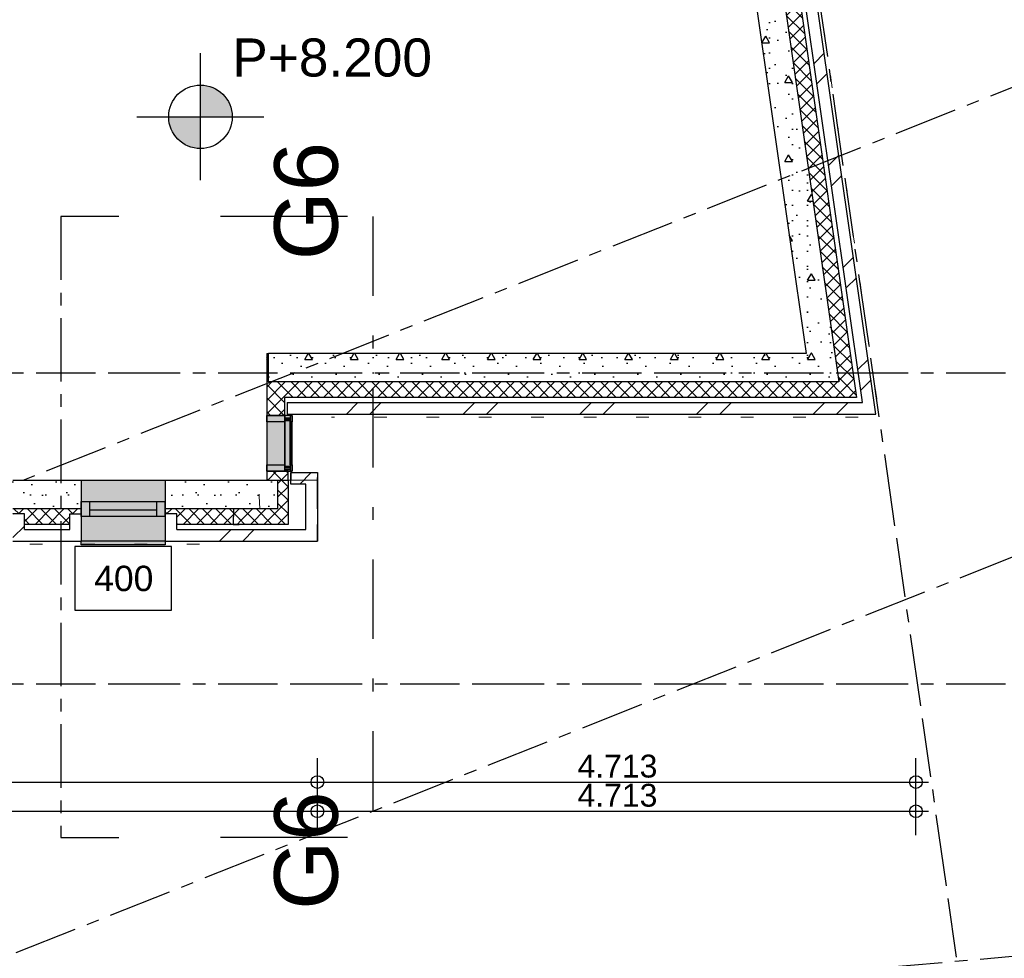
# Model space of a CAD drawing. Extents: x 1006 to 5197, y -24 to 263.
# Tile 101 of 124: x 1088.03 to 1095.78, y -1.91 to 5.48. Entities that reach past the tile are written whole.
import ezdxf

# ---------------------------------------------------------------- set-up
doc = ezdxf.new("R2010")
doc.units = 0
doc.header["$MEASUREMENT"] = 0
for name, pattern in [('B0302', [1.251, 0.626, -0.3125, 0, -0.3125]), ('B0304', [0.6, 0.5, -0.05, 0, -0.05]), ('B0602', [0.3125, 0, -0.3125]), ('B0701', [0.23412, 0.156, -0.07812]), ('B0805', [1.366667, 0.566667, -0.1, 0.033333, -0.1, 0.466667, -0.1]), ('Wipeout_Contour', [1000, 0, -1000])]:
    doc.linetypes.add(name, pattern=pattern)
for name, color, linetype in [('21 Buitenwanden', 7, 'Continuous'), ('23 Vloeren', 7, 'Continuous'), ('A Lijn doorsnede', 7, 'Continuous'), ('A Patches', 7, 'Continuous'), ('A Stramien', 7, 'Continuous'), ('T Tekst algemeen', 7, 'Continuous'), ('T Tekst_dim 1_ 100', 7, 'Continuous'), ('Window Markers', 7, 'Continuous')]:
    doc.layers.add(name, color=color, linetype=linetype)
doc.styles.add('GENERATED_STYLE_3', font='Arial')
doc.styles.get("Standard").update_dxf_attribs({"font": 'txt', "bigfont": 'BIGFONT.SHX'})
doc.dimstyles.new('GENERATED_STYLE__5', dxfattribs={"dimtxt": 0.18, "dimasz": 0.19, "dimexe": 0.18, "dimexo": 0.04, "dimgap": 0.09, "dimtad": 1, "dimtih": 1, "dimtoh": 1, "dimdec": 0, "dimzin": 0, "dimdsep": 46, "dimtxsty": 'Standard', "dimblk": 'ARROWHEAD_9', "dimblk1": 'ARROWHEAD_9', "dimblk2": 'ARROWHEAD_9', "dimcen": 0.09, "dimclrd": 7, "dimclre": 7, "dimclrt": 7, "dimadec": 1, "dimazin": 0, "dimtfac": 1, "dimtdec": 4, "dimtmove": 0, "dimatfit": 3, "dimfxl": 0, "dimtolj": 1, "dimtzin": 0, "dimarcsym": 0})
doc.dimstyles.new('GENERATED_STYLE__6', dxfattribs={"dimtxt": 0.18, "dimasz": 0.19, "dimexe": 0.18, "dimexo": 0, "dimgap": 0.09, "dimtad": 1, "dimtih": 1, "dimtoh": 1, "dimdec": 0, "dimlfac": 1000, "dimzin": 0, "dimdsep": 46, "dimtxsty": 'Standard', "dimblk": 'ARROWHEAD_7', "dimblk1": 'ARROWHEAD_7', "dimblk2": 'ARROWHEAD_7', "dimcen": 0.09, "dimclrd": 7, "dimclre": 7, "dimclrt": 7, "dimadec": 1, "dimazin": 0, "dimtfac": 1, "dimtdec": 4, "dimtmove": 0, "dimatfit": 3, "dimfxl": 0, "dimtolj": 1, "dimtzin": 0, "dimarcsym": 0})
pattern_1 = [(45, (988.21373, 0), (-0.4596194, 0.4596194), []), (45, (988.1218, 0.0919), (-0.4596194, 0.4596194), [])]
pattern_2 = [(0, (988.21373, 0), (0, 0.6235383), [0.06, -0.3]), (0, (988.39373, 0.3118), (0, 0.6235383), [0.06, -0.3]), (60, (988.21373, 0), (-0.54, 0.311769), [0.06, -0.3]), (60, (988.57373, 0), (-0.54, 0.311769), [0.06, -0.3]), (120, (988.27373, 0), (0.54, 0.311769), [0.06, -0.3]), (120, (988.63373, 0), (0.54, 0.311769), [0.06, -0.3]), (0, (988.21373, 0.06), (0, 0.12), [0, -0.12, 0, -0.18]), (45, (988.27373, 0.06), (-0.08485282, 0.08485282), [0, -0.09, 0, -0.15])]
pattern_3 = [(45, (988.21373, 0), (-0.05303301, 0.05303301), []), (135, (988.21373, 0), (0.05303301, 0.05303301), [])]

# ---------------------------------------------------------------- blocks, each defined once
blk = doc.blocks.new('SLAB_399_2', base_point=(1072.9856, 25.8483))
at = {"layer": '23 Vloeren', "color": 255, "linetype": 'B0602', "lineweight": 0, "flags": 128}
blk.add_lwpolyline([(1072.9856, 25.8483), (1082.1209, 29.4773), (1083.1046, 22.5839), (1086.921, 23.1357), (1086.9705, 23.1428), (1087.0415, 22.6464), (1086.992, 22.6394), (1087.1885, 20.7755), (1083.4272, 20.2371), (1083.4578, 20.0222), (1083.966, 20.095), (1085.7653, 7.5234), (1079.7467, 6.662), (1080.5067, 1.352), (1090.0653, 1.352), (1090.0653, 2.352), (1094.7992, 2.352), (1091.5485, 25.0646), (1088.6578, 24.6516), (1088.1506, 28.1955), (1091.0412, 28.6092), (1089.7657, 37.5207), (1074.1705, 34.6289), (1072.5325, 34.6289)], close=True, dxfattribs=at)
blk = doc.blocks.new('R1c onder metaal 11_3', base_point=(988.2137, 0))
at = {"layer": '21 Buitenwanden', "linetype": 'Continuous'}
for p, q in [((987.8837, 0.195), (987.8837, 0.225)), ((987.8837, 0.225), (988.5437, 0.225)), ((987.8837, 0.195), (988.5437, 0.195)), ((988.5437, 0.225), (988.5437, 0.195)), ((987.8837, 0), (987.9487, 0)), ((987.8837, -0.118), (987.8837, 0)), ((987.8837, 0), (987.8837, -0.118)), ((987.9487, 0), (987.9487, -0.05)), ((987.9487, 0), (988.4787, 0)), ((988.4787, -0.05), (988.4787, 0)), ((988.4787, 0), (988.5437, 0)), ((988.5437, 0), (988.5437, -0.118)), ((988.5437, 0), (988.5437, -0.118)), ((987.9487, -0.05), (987.9487, -0.118)), ((987.9487, -0.05), (988.4787, -0.05)), ((987.9487, -0.05), (988.4787, -0.05)), ((988.4787, -0.118), (988.4787, -0.05)), ((987.9487, -0.118), (987.8837, -0.118)), ((988.4787, -0.118), (987.9487, -0.118)), ((988.5437, -0.118), (988.4787, -0.118)), ((987.8837, -0.2823), (988.5437, -0.2823))]:
    blk.add_line(p, q, dxfattribs=at)
blk = doc.blocks.new('D Marker 11_15', base_point=(988.2137, 0))
at = {"layer": 'Window Markers', "linetype": 'Continuous'}
for p, q in [((987.8325, -0.52), (987.8325, -1.02)), ((988.595, -0.52), (987.8325, -0.52)), ((988.595, -1.02), (988.595, -0.52)), ((987.8325, -1.02), (988.595, -1.02))]:
    blk.add_line(p, q, dxfattribs=at)
at = {"layer": 'Window Markers', "linetype": 'Continuous', "insert": (987.9849, -0.8741), "char_height": 0.2, "attachment_point": 7, "style": 'GENERATED_STYLE_3'}
blk.add_mtext('{400}', dxfattribs=at)
blk = doc.blocks.new('WALL_441_2', base_point=(1080.1149, 1.102))
at = {"layer": '21 Buitenwanden', "linetype": 'Continuous'}
h = blk.add_hatch(dxfattribs=at)
h.set_pattern_fill('11_Constructie_beton_0002', color=256, style=0, pattern_type=2)
h.set_pattern_definition(pattern_2)
h.paths.add_polyline_path([(1087.9746, 1.6289), (1088.5146, 1.6289), (1088.5146, 1.8523), (1087.9746, 1.8523)], flags=0)
at = {"layer": '21 Buitenwanden', "linetype": 'Continuous', "lineweight": 0}
for points in [[(1088.5146, 1.57), (1089.1746, 1.57), (1089.1746, 1.8523), (1088.5146, 1.8523)], [(1088.5146, 1.345), (1089.1746, 1.345), (1089.1746, 1.375), (1089.1746, 1.57), (1088.5146, 1.57), (1088.5146, 1.375)]]:
    blk.add_hatch(color=255, dxfattribs=at).paths.add_polyline_path(points, flags=0)
at = {"layer": '21 Buitenwanden', "linetype": 'Continuous'}
h = blk.add_hatch(dxfattribs=at)
h.set_pattern_fill('11_Constructie_beton_0002', color=256, style=0, pattern_type=2)
h.set_pattern_definition(pattern_2)
h.paths.add_polyline_path([(1090.3743, 1.8523), (1089.1746, 1.8523), (1089.1746, 1.6289), (1090.3743, 1.6289)], flags=0)
h = blk.add_hatch(dxfattribs=at)
h.set_pattern_fill('13_45gr_isolatie_0002', color=256, style=0, pattern_type=2)
h.set_pattern_definition(pattern_3)
h.paths.add_polyline_path([(1087.9746, 1.6289), (1087.9746, 1.5889), (1088.066, 1.5889), (1088.066, 1.507), (1088.4232, 1.507), (1088.4232, 1.5889), (1088.5146, 1.5889), (1088.5146, 1.6289)], flags=0)
h = blk.add_hatch(dxfattribs=at)
h.set_pattern_fill('13_45gr_isolatie_0002', color=256, style=0, pattern_type=2)
h.set_pattern_definition(pattern_3)
h.paths.add_polyline_path([(1090.3743, 1.6289), (1089.1746, 1.6289), (1089.1746, 1.5889), (1089.266, 1.5889), (1089.266, 1.507), (1090.3743, 1.507)], flags=0)
h = blk.add_hatch(dxfattribs=at)
h.set_pattern_fill('10_Baksteen_0002', color=256, style=0, pattern_type=2)
h.set_pattern_definition(pattern_1)
h.paths.add_polyline_path([(1088.066, 1.4664), (1088.066, 1.5889), (1087.9746, 1.5889), (1087.9746, 1.375)], flags=0)
h = blk.add_hatch(dxfattribs=at)
h.set_pattern_fill('10_Baksteen_0002', color=256, style=0, pattern_type=2)
h.set_pattern_definition(pattern_1)
h.paths.add_polyline_path([(1088.4232, 1.4664), (1088.5146, 1.375), (1088.5146, 1.5889), (1088.4232, 1.5889)], flags=0)
h = blk.add_hatch(dxfattribs=at)
h.set_pattern_fill('10_Baksteen_0002', color=256, style=0, pattern_type=2)
h.set_pattern_definition(pattern_1)
h.paths.add_polyline_path([(1089.266, 1.4664), (1089.266, 1.5889), (1089.1746, 1.5889), (1089.1746, 1.375)], flags=0)
h = blk.add_hatch(dxfattribs=at)
h.set_pattern_fill('10_Baksteen_0002', color=256, style=0, pattern_type=2)
h.set_pattern_definition(pattern_1)
h.paths.add_polyline_path([(1088.066, 1.4664), (1087.9746, 1.375), (1088.5146, 1.375), (1088.4232, 1.4664)], flags=0)
h = blk.add_hatch(dxfattribs=at)
h.set_pattern_fill('10_Baksteen_0002', color=256, style=0, pattern_type=2)
h.set_pattern_definition(pattern_1)
h.paths.add_polyline_path([(1089.1746, 1.375), (1090.3743, 1.375), (1090.3743, 1.4664), (1089.266, 1.4664)], flags=0)
for p, q in [((1088.5146, 1.8523), (1087.9746, 1.8523)), ((1088.5146, 1.8523), (1088.5146, 1.57)), ((1089.1746, 1.8523), (1089.1746, 1.57)), ((1090.3743, 1.8523), (1089.1746, 1.8523)), ((1090.3743, 1.6289), (1090.3743, 1.8523)), ((1088.5146, 1.6289), (1087.9746, 1.6289)), ((1090.3743, 1.6289), (1089.1746, 1.6289)), ((1090.3743, 1.507), (1090.3743, 1.6289)), ((1088.066, 1.5889), (1087.9746, 1.5889)), ((1088.066, 1.4664), (1088.066, 1.5889)), ((1088.4232, 1.5889), (1088.5146, 1.5889)), ((1088.4232, 1.4664), (1088.4232, 1.5889)), ((1088.5146, 1.5889), (1088.5146, 1.375)), ((1088.5146, 1.57), (1088.5146, 1.375)), ((1089.1746, 1.5889), (1089.1746, 1.375)), ((1089.266, 1.5889), (1089.1746, 1.5889)), ((1089.1746, 1.57), (1089.1746, 1.375)), ((1089.266, 1.4664), (1089.266, 1.5889)), ((1088.4232, 1.507), (1088.066, 1.507)), ((1090.3743, 1.507), (1089.266, 1.507)), ((1090.3743, 1.4664), (1090.3743, 1.507)), ((1088.066, 1.4664), (1088.4232, 1.4664)), ((1089.266, 1.4664), (1090.3743, 1.4664)), ((1090.3743, 1.375), (1090.3743, 1.4664)), ((1087.9746, 1.375), (1088.5146, 1.375)), ((1089.1746, 1.375), (1090.3743, 1.375))]:
    blk.add_line(p, q, dxfattribs=at)
at = {"layer": '21 Buitenwanden', "linetype": 'Continuous', "rotation": 180}
blk.add_blockref('R1c onder metaal 11_3', (1088.8446, 1.57), dxfattribs=at)
at = {"layer": 'Window Markers'}
blk.add_blockref('D Marker 11_15', (1088.8446, 1.8523), dxfattribs=at)
blk = doc.blocks.new('WALL_331_2', base_point=(1095.0875, 2.102))
at = {"layer": '21 Buitenwanden', "linetype": 'Continuous'}
h = blk.add_hatch(dxfattribs=at)
h.set_pattern_fill('11_Constructie_beton_0002', color=256, style=0, pattern_type=2)
h.set_pattern_definition(pattern_2)
h.paths.add_polyline_path([(1094.2223, 2.8523), (1090.1352, 2.8523), (1090.1352, 2.6289), (1094.2542, 2.6289)], flags=0)
h = blk.add_hatch(dxfattribs=at)
h.set_pattern_fill('11_Constructie_beton_0002', color=256, style=0, pattern_type=2)
h.set_pattern_definition(pattern_2)
h.paths.add_polyline_path([(1094.4799, 2.6289), (1094.2223, 2.8523), (1094.2542, 2.6289)], flags=0)
h = blk.add_hatch(dxfattribs=at)
h.set_pattern_fill('13_45gr_isolatie_0002', color=256, style=0, pattern_type=2)
h.set_pattern_definition(pattern_3)
h.paths.add_polyline_path([(1094.4799, 2.6289), (1090.1352, 2.6289), (1090.1352, 2.507), (1094.4973, 2.507)], flags=0)
h = blk.add_hatch(dxfattribs=at)
h.set_pattern_fill('13_45gr_isolatie_0002', color=256, style=0, pattern_type=2)
h.set_pattern_definition(pattern_3)
h.paths.add_polyline_path([(1094.6204, 2.507), (1094.4799, 2.6289), (1094.4973, 2.507)], flags=0)
h = blk.add_hatch(dxfattribs=at)
h.set_pattern_fill('10_Baksteen_0002', color=256, style=0, pattern_type=2)
h.set_pattern_definition(pattern_1)
h.paths.add_polyline_path([(1094.6673, 2.4664), (1090.1352, 2.4664), (1090.1352, 2.375), (1094.6804, 2.375)], flags=0)
h = blk.add_hatch(dxfattribs=at)
h.set_pattern_fill('10_Baksteen_0002', color=256, style=0, pattern_type=2)
h.set_pattern_definition(pattern_1)
h.paths.add_polyline_path([(1094.7727, 2.375), (1094.6673, 2.4664), (1094.6804, 2.375)], flags=0)
for p, q in [((1094.2223, 2.8523), (1090.1352, 2.8523)), ((1090.1352, 2.6289), (1090.1352, 2.8523)), ((1094.4799, 2.6289), (1090.1352, 2.6289)), ((1090.1352, 2.507), (1090.1352, 2.6289)), ((1094.6204, 2.507), (1090.1352, 2.507)), ((1090.1352, 2.4664), (1090.1352, 2.507)), ((1090.1352, 2.4664), (1094.6262, 2.4664)), ((1090.1352, 2.375), (1090.1352, 2.4664)), ((1094.6262, 2.4664), (1094.6673, 2.4664)), ((1090.1352, 2.375), (1094.7727, 2.375))]:
    blk.add_line(p, q, dxfattribs=at)
blk = doc.blocks.new('SSN_VLIESGEVEL as C as 27-W DEEL 3', base_point=(988.2137, 0))
at = {"layer": '21 Buitenwanden', "linetype": 'Continuous'}
for p, q in [((988.3445, 0), (987.6516, 0)), ((987.6516, 0), (988.0829, 0)), ((987.6516, 0), (987.6516, -0.18)), ((988.0293, 0), (987.7081, 0)), ((987.7081, 0), (987.7554, 0)), ((987.7081, 0), (987.7081, -0.18)), ((987.7554, 0), (988.0766, 0)), ((987.7554, 0), (987.7554, -0.18)), ((987.7642, 0), (987.8693, 0)), ((988.0854, 0), (987.7642, 0)), ((987.7642, 0), (987.7642, -0.18)), ((987.8693, 0), (988.1905, 0)), ((987.8693, 0), (987.8693, -0.18)), ((988.1993, 0), (987.8781, 0)), ((987.8781, 0), (988.0971, 0)), ((987.8781, 0), (987.8781, -0.18)), ((988.0766, 0), (988.0293, 0)), ((988.0293, 0), (988.0293, -0.18)), ((988.0766, 0), (988.0766, -0.18)), ((988.0829, 0), (988.7759, 0)), ((988.0829, 0), (988.0829, -0.18)), ((988.1905, 0), (988.0854, 0)), ((988.0854, 0), (988.0854, -0.18)), ((988.0971, 0), (988.4183, 0)), ((988.0971, 0), (988.0971, -0.18)), ((988.1059, 0), (988.1541, 0)), ((988.4271, 0), (988.1059, 0)), ((988.1059, 0), (988.1059, -0.18)), ((988.1541, 0), (988.4753, 0)), ((988.1541, 0), (988.1541, -0.18)), ((988.4841, 0), (988.1629, 0)), ((988.1629, 0), (988.2653, 0)), ((988.1629, 0), (988.1629, -0.18)), ((988.1905, 0), (988.1905, -0.18)), ((988.4183, 0), (988.1993, 0)), ((988.1993, 0), (988.1993, -0.18)), ((988.2653, 0), (988.5865, 0)), ((988.2653, 0), (988.2653, -0.18)), ((988.5953, 0), (988.2742, 0)), ((988.2742, 0), (988.3871, 0)), ((988.2742, 0), (988.2742, -0.18)), ((988.7759, 0), (988.3445, 0)), ((988.3445, 0), (988.3445, -0.18)), ((988.3871, 0), (988.7082, 0)), ((988.3871, 0), (988.3871, -0.18)), ((988.4183, 0), (988.4183, -0.18)), ((988.4753, 0), (988.4271, 0)), ((988.4271, 0), (988.4271, -0.18)), ((988.4753, 0), (988.4753, -0.18)), ((988.5865, 0), (988.4841, 0)), ((988.4841, 0), (988.4841, -0.18)), ((988.5865, 0), (988.5865, -0.18)), ((988.7082, 0), (988.5953, 0)), ((988.5953, 0), (988.5953, -0.18)), ((988.7082, 0), (988.7082, -0.18)), ((988.7759, 0), (988.7759, -0.18)), ((987.7554, -0.053), (987.7081, -0.053)), ((987.7081, -0.053), (988.0293, -0.053)), ((987.7081, -0.053), (987.7081, -0.054)), ((987.7554, -0.054), (987.7081, -0.054)), ((987.7081, -0.054), (988.0293, -0.054)), ((988.0766, -0.053), (987.7554, -0.053)), ((987.7554, -0.053), (987.7554, -0.054)), ((988.0766, -0.054), (987.7554, -0.054)), ((987.8693, -0.053), (987.7642, -0.053)), ((987.7642, -0.053), (988.0854, -0.053)), ((987.7642, -0.053), (987.7642, -0.054)), ((987.8693, -0.054), (987.7642, -0.054)), ((987.7642, -0.054), (988.0854, -0.054)), ((988.1905, -0.053), (987.8693, -0.053)), ((987.8693, -0.053), (987.8693, -0.054)), ((988.1905, -0.054), (987.8693, -0.054)), ((988.0971, -0.053), (987.8781, -0.053)), ((987.8781, -0.053), (988.1993, -0.053)), ((987.8781, -0.053), (987.8781, -0.054)), ((988.0971, -0.054), (987.8781, -0.054)), ((987.8781, -0.054), (988.1993, -0.054)), ((988.0293, -0.053), (988.0766, -0.053)), ((988.0293, -0.053), (988.0293, -0.054)), ((988.0293, -0.054), (988.0766, -0.054)), ((988.0766, -0.053), (988.0766, -0.054)), ((988.0854, -0.053), (988.1905, -0.053)), ((988.0854, -0.053), (988.0854, -0.054)), ((988.0854, -0.054), (988.1905, -0.054)), ((988.4183, -0.053), (988.0971, -0.053)), ((988.0971, -0.053), (988.0971, -0.054)), ((988.4183, -0.054), (988.0971, -0.054)), ((988.1541, -0.053), (988.1059, -0.053)), ((988.1059, -0.053), (988.4271, -0.053)), ((988.1059, -0.053), (988.1059, -0.054)), ((988.1541, -0.054), (988.1059, -0.054)), ((988.1059, -0.054), (988.4271, -0.054)), ((988.4753, -0.053), (988.1541, -0.053)), ((988.1541, -0.053), (988.1541, -0.054)), ((988.4753, -0.054), (988.1541, -0.054)), ((988.2653, -0.053), (988.1629, -0.053)), ((988.1629, -0.053), (988.4841, -0.053)), ((988.1629, -0.053), (988.1629, -0.054)), ((988.2653, -0.054), (988.1629, -0.054)), ((988.1629, -0.054), (988.4841, -0.054)), ((988.1905, -0.053), (988.1905, -0.054)), ((988.1993, -0.053), (988.4183, -0.053)), ((988.1993, -0.053), (988.1993, -0.054)), ((988.1993, -0.054), (988.4183, -0.054)), ((988.5865, -0.053), (988.2653, -0.053)), ((988.2653, -0.053), (988.2653, -0.054)), ((988.5865, -0.054), (988.2653, -0.054)), ((988.3881, -0.053), (988.2742, -0.053)), ((988.2742, -0.053), (988.5953, -0.053)), ((988.2742, -0.053), (988.2742, -0.054)), ((988.3881, -0.054), (988.2742, -0.054)), ((988.2742, -0.054), (988.5953, -0.054)), ((988.7082, -0.053), (988.3881, -0.053)), ((988.3881, -0.053), (988.3881, -0.054)), ((988.7082, -0.054), (988.3881, -0.054)), ((988.4183, -0.053), (988.4183, -0.054)), ((988.4271, -0.053), (988.4753, -0.053)), ((988.4271, -0.053), (988.4271, -0.054)), ((988.4271, -0.054), (988.4753, -0.054)), ((988.4753, -0.053), (988.4753, -0.054)), ((988.4841, -0.053), (988.5865, -0.053)), ((988.4841, -0.053), (988.4841, -0.054)), ((988.4841, -0.054), (988.5865, -0.054)), ((988.5865, -0.053), (988.5865, -0.054)), ((988.5953, -0.053), (988.7082, -0.053)), ((988.5953, -0.053), (988.5953, -0.054)), ((988.5953, -0.054), (988.7082, -0.054)), ((988.7082, -0.053), (988.7082, -0.054)), ((988.3445, -0.18), (987.6516, -0.18)), ((987.6516, -0.18), (988.0829, -0.18)), ((988.0293, -0.18), (987.7081, -0.18)), ((987.7081, -0.18), (987.7554, -0.18)), ((987.7554, -0.18), (988.0766, -0.18)), ((987.7642, -0.18), (987.8693, -0.18)), ((988.0854, -0.18), (987.7642, -0.18)), ((987.8693, -0.18), (988.1905, -0.18)), ((988.1993, -0.18), (987.8781, -0.18)), ((987.8781, -0.18), (988.0971, -0.18)), ((988.0766, -0.18), (988.0293, -0.18)), ((988.0829, -0.18), (988.7759, -0.18)), ((988.1905, -0.18), (988.0854, -0.18)), ((988.0971, -0.18), (988.4183, -0.18)), ((988.1059, -0.18), (988.1541, -0.18)), ((988.4271, -0.18), (988.1059, -0.18)), ((988.1541, -0.18), (988.4753, -0.18)), ((988.4841, -0.18), (988.1629, -0.18)), ((988.1629, -0.18), (988.2653, -0.18)), ((988.4183, -0.18), (988.1993, -0.18)), ((988.2653, -0.18), (988.5865, -0.18)), ((988.5953, -0.18), (988.2742, -0.18)), ((988.2742, -0.18), (988.3871, -0.18)), ((988.7759, -0.18), (988.3445, -0.18)), ((988.3871, -0.18), (988.7082, -0.18)), ((988.4753, -0.18), (988.4271, -0.18)), ((988.5865, -0.18), (988.4841, -0.18)), ((988.7082, -0.18), (988.5953, -0.18))]:
    blk.add_line(p, q, dxfattribs=at)
blk = doc.blocks.new('D Marker 11_10', base_point=(988.2137, 0))
at = {"layer": 'Window Markers', "linetype": 'Continuous', "insert": (987.8249, -0.4468), "char_height": 0.2, "attachment_point": 7, "style": 'GENERATED_STYLE_3'}
blk.add_mtext('{VG 18}', dxfattribs=at)
blk = doc.blocks.new('WALL_216_2', base_point=(1089.9842, 1.102))
at = {"layer": '21 Buitenwanden', "linetype": 'Continuous'}
h = blk.add_hatch(dxfattribs=at)
h.set_pattern_fill('13_45gr_isolatie_0002', color=256, style=0, pattern_type=2)
h.set_pattern_definition(pattern_3)
h.paths.add_polyline_path([(1090.1242, 1.6684), (1089.9842, 1.6684), (1089.9842, 1.8523), (1090.1242, 1.8523)], flags=0)
for p, q in [((1089.9842, 1.8523), (1090.1242, 1.8523)), ((1089.9842, 1.6684), (1090.1242, 1.6684))]:
    blk.add_line(p, q, dxfattribs=at)
at = {"layer": '21 Buitenwanden', "linetype": 'Continuous', "xscale": -1, "rotation": 270}
blk.add_blockref('SSN_VLIESGEVEL as C as 27-W DEEL 3', (1090.1542, 2.2305), dxfattribs=at)
at = {"layer": 'Window Markers', "rotation": 90}
blk.add_blockref('D Marker 11_10', (1089.9842, 2.2305), dxfattribs=at)
blk = doc.blocks.new('214 detail hoekVG0182de_2384_2', base_point=(1089.7091, 1.3054))
at = {"color": 254, "linetype": 'Wipeout_Contour', "lineweight": 0, "ltscale": 4360.405781}
blk.add_wipeout([(1089.7091, 1.3139), (1090.4708, 1.3054), (1090.4888, 2.9143), (1089.7272, 2.9228)], dxfattribs=at).dxf.layer = 'A Patches'
at = {"layer": 'A Patches', "linetype": 'Continuous'}
h = blk.add_hatch(dxfattribs=at)
h.set_pattern_fill('13_45gr_isolatie_0002', color=256, style=0, pattern_type=2)
h.set_pattern_definition(pattern_3)
h.paths.add_polyline_path([(1090.4856, 2.6289), (1089.9892, 2.6289), (1089.9892, 2.8523), (1089.9742, 2.8523), (1089.9742, 2.365), (1090.1172, 2.365), (1090.1172, 2.507), (1090.4843, 2.507)], flags=0)
h = blk.add_hatch(dxfattribs=at)
h.set_pattern_fill('11_Constructie_beton_0002', color=256, style=0, pattern_type=2)
h.set_pattern_definition(pattern_2)
h.paths.add_polyline_path([(1090.4882, 2.8523), (1089.9892, 2.8523), (1089.9892, 2.6289), (1090.4856, 2.6289)], flags=0)
h = blk.add_hatch(dxfattribs=at)
h.set_pattern_fill('10_Baksteen_0002', color=256, style=0, pattern_type=2)
h.set_pattern_definition(pattern_1)
h.paths.add_polyline_path([(1090.4838, 2.4664), (1090.1352, 2.4664), (1090.1352, 2.375), (1090.4828, 2.375)], flags=0)
at = {"layer": 'A Patches', "linetype": 'Continuous', "lineweight": 0}
for points in [[(1089.9742, 2.365), (1089.9742, 1.9248), (1090.1742, 1.9248), (1090.1742, 2.365)], [(1090.1742, 2.365), (1090.1742, 2.315), (1090.1612, 2.315), (1090.1612, 2.333), (1090.1172, 2.333), (1090.1172, 2.315), (1089.9742, 2.315), (1089.9742, 2.365), (1090.1172, 2.365), (1090.1172, 2.347), (1090.1612, 2.347), (1090.1612, 2.365)], [(1090.1192, 2.3264), (1090.1592, 2.3264), (1090.1592, 1.9631), (1090.1192, 1.9631)], [(1090.1742, 1.9748), (1090.1742, 1.9248), (1090.1612, 1.9248), (1090.1612, 1.9428), (1090.1172, 1.9428), (1090.1172, 1.9248), (1089.9742, 1.9248), (1089.9742, 1.9748), (1090.1172, 1.9748), (1090.1172, 1.9568), (1090.1612, 1.9568), (1090.1612, 1.9748)]]:
    blk.add_hatch(color=255, dxfattribs=at).paths.add_polyline_path(points, flags=0)
at = {"layer": 'A Patches', "linetype": 'Continuous'}
h = blk.add_hatch(dxfattribs=at)
h.set_pattern_fill('13_45gr_isolatie_0002', color=256, style=0, pattern_type=2)
h.set_pattern_definition(pattern_3)
h.paths.add_polyline_path([(1089.7113, 1.507), (1090.3743, 1.507), (1090.3743, 1.6289), (1089.7127, 1.6289)], flags=0)
h = blk.add_hatch(dxfattribs=at)
h.set_pattern_fill('10_Baksteen_0002', color=256, style=0, pattern_type=2)
h.set_pattern_definition(pattern_1)
h.paths.add_polyline_path([(1089.7108, 1.4664), (1089.7098, 1.375), (1090.3743, 1.375), (1090.3743, 1.4664)], flags=0)
for p, q in [((1089.9742, 2.8523), (1089.9742, 2.365)), ((1089.9742, 2.8523), (1089.9892, 2.8523)), ((1090.4882, 2.8523), (1089.9892, 2.8523)), ((1089.9892, 2.6289), (1089.9892, 2.8523)), ((1090.4856, 2.6289), (1089.9892, 2.6289)), ((1090.4843, 2.507), (1090.1172, 2.507)), ((1090.1172, 2.365), (1090.1172, 2.507)), ((1090.1352, 2.4664), (1090.4838, 2.4664)), ((1090.1352, 2.4664), (1090.1352, 2.375)), ((1089.9742, 2.365), (1089.9742, 1.9248)), ((1090.1742, 2.365), (1089.9742, 2.365)), ((1089.9742, 2.315), (1089.9742, 2.365)), ((1089.9742, 2.365), (1090.1172, 2.365)), ((1090.1172, 2.365), (1090.1172, 2.347)), ((1090.1172, 2.315), (1090.1172, 2.365)), ((1090.1172, 2.347), (1090.1612, 2.347)), ((1090.1172, 2.347), (1090.1612, 2.347)), ((1090.1612, 2.333), (1090.1172, 2.333)), ((1090.1172, 2.333), (1090.1172, 2.315)), ((1090.1172, 2.333), (1090.1612, 2.333)), ((1090.1192, 2.3264), (1090.1592, 2.3264)), ((1090.1192, 1.9631), (1090.1192, 2.3264)), ((1090.1192, 1.9748), (1090.1192, 2.3264)), ((1090.1592, 2.3264), (1090.1192, 2.3264)), ((1090.1352, 2.375), (1090.4828, 2.375)), ((1090.1592, 2.3264), (1090.1592, 1.9631)), ((1090.1592, 1.9748), (1090.1592, 2.3264)), ((1090.1612, 2.347), (1090.1612, 2.365)), ((1090.1612, 2.365), (1090.1742, 2.365)), ((1090.1612, 2.315), (1090.1612, 2.365)), ((1090.1612, 2.315), (1090.1612, 2.333)), ((1090.1742, 1.9248), (1090.1742, 2.365)), ((1090.1742, 2.365), (1090.1742, 2.315)), ((1090.1742, 2.315), (1090.1742, 2.365)), ((1090.1172, 2.315), (1089.9742, 2.315)), ((1090.1172, 2.315), (1089.9742, 2.315)), ((1090.1172, 1.9748), (1090.1172, 2.315)), ((1090.1611, 1.9748), (1090.1611, 2.315)), ((1090.1742, 2.315), (1090.1612, 2.315)), ((1090.1742, 2.315), (1090.1612, 2.315)), ((1090.1712, 1.9748), (1090.1712, 2.315)), ((1089.9742, 1.9248), (1089.9742, 1.9748)), ((1089.9742, 1.9748), (1090.1172, 1.9748)), ((1090.1172, 1.9748), (1090.1172, 1.9568)), ((1090.1172, 1.9248), (1090.1172, 1.9748)), ((1090.1172, 1.9568), (1090.1612, 1.9568)), ((1090.1172, 1.9568), (1090.1612, 1.9568)), ((1090.1612, 1.9428), (1090.1172, 1.9428)), ((1090.1172, 1.9428), (1090.1172, 1.9248)), ((1090.1172, 1.9428), (1090.1612, 1.9428)), ((1090.1592, 1.9631), (1090.1192, 1.9631)), ((1090.1612, 1.9568), (1090.1612, 1.9748)), ((1090.1612, 1.9748), (1090.1742, 1.9748)), ((1090.1612, 1.9248), (1090.1612, 1.9748)), ((1090.1612, 1.9248), (1090.1612, 1.9428)), ((1090.1742, 1.9748), (1090.1742, 1.9248)), ((1090.1742, 1.9248), (1090.1742, 1.9748)), ((1089.9742, 1.9248), (1090.1742, 1.9248)), ((1090.1172, 1.9248), (1089.9742, 1.9248)), ((1090.1172, 1.9248), (1089.9742, 1.9248)), ((1090.143, 1.9248), (1089.9742, 1.9248)), ((1090.1592, 1.9362), (1090.1192, 1.9362)), ((1090.1742, 1.9248), (1090.1612, 1.9248)), ((1090.1742, 1.9248), (1090.1612, 1.9248)), ((1090.1644, 1.9148), (1090.1644, 1.8236)), ((1090.1644, 1.9148), (1090.3743, 1.9148)), ((1090.3743, 1.8523), (1089.7152, 1.8523)), ((1090.3743, 1.6289), (1090.3743, 1.8523)), ((1089.7127, 1.6289), (1089.7113, 1.5068)), ((1090.3743, 1.6289), (1089.7127, 1.6289)), ((1090.3743, 1.507), (1090.3743, 1.6289)), ((1090.3743, 1.507), (1089.7113, 1.507)), ((1090.3743, 1.4664), (1090.3743, 1.507)), ((1089.7108, 1.4664), (1090.3743, 1.4664)), ((1090.3743, 1.375), (1090.3743, 1.4664)), ((1089.7098, 1.375), (1090.3743, 1.375))]:
    blk.add_line(p, q, dxfattribs=at)
at = {"color": 254, "linetype": 'Wipeout_Contour', "lineweight": 0, "ltscale": 4360.269262}
blk.add_wipeout([(1090.3743, 1.8521), (1089.7576, 1.8521), (1089.7576, 1.3748), (1090.3743, 1.3748)], dxfattribs=at).dxf.layer = 'A Patches'
at = {"layer": 'A Patches', "linetype": 'Continuous'}
h = blk.add_hatch(dxfattribs=at)
h.set_pattern_fill('13_45gr_isolatie_0002', color=256, style=0, pattern_type=2)
h.set_pattern_definition(pattern_3)
h.paths.add_polyline_path([(1089.7113, 1.5068), (1090.143, 1.5068), (1090.143, 1.9248), (1089.9742, 1.9248), (1089.9742, 1.8521), (1090.0631, 1.8521), (1090.0631, 1.6287), (1089.7127, 1.6289)], flags=0)
h = blk.add_hatch(dxfattribs=at)
h.set_pattern_fill('10_Baksteen_0002', color=256, style=0, pattern_type=2)
h.set_pattern_definition(pattern_1)
h.paths.add_polyline_path([(1089.7576, 1.3748), (1090.3743, 1.3748), (1090.3743, 1.9148), (1090.1644, 1.9148), (1090.1644, 1.8236), (1090.2834, 1.8236), (1090.2834, 1.4662), (1089.7576, 1.4662)], flags=0)
h = blk.add_hatch(dxfattribs=at)
h.set_pattern_fill('11_Constructie_beton_0002', color=256, style=0, pattern_type=2)
h.set_pattern_definition(pattern_2)
h.paths.add_polyline_path([(1089.7127, 1.6287), (1090.0631, 1.6287), (1090.0631, 1.8521), (1089.7152, 1.8523)], flags=0)
h = blk.add_hatch(dxfattribs=at)
h.set_pattern_fill('13_45gr_isolatie_0002', color=256, style=0, pattern_type=2)
h.set_pattern_definition(pattern_3)
h.paths.add_polyline_path([(1090.0631, 1.6455), (1090.143, 1.6455), (1090.143, 1.8099), (1090.0631, 1.8099)], flags=0)
h = blk.add_hatch(dxfattribs=at)
h.set_pattern_fill('10_Baksteen_0002', color=256, style=0, pattern_type=2)
h.set_pattern_definition(pattern_1)
h.paths.add_polyline_path([(1089.7576, 1.3748), (1089.9984, 1.3748), (1089.9936, 1.4662), (1089.7576, 1.4662)], flags=0)
at = {"layer": 'A Patches', "color": 255, "linetype": 'B0602', "lineweight": 0}
for p, q in [((1089.9198, 1.6282), (1089.9066, 1.8842)), ((1089.7576, 1.6285), (1089.9198, 1.6282))]:
    blk.add_line(p, q, dxfattribs=at)
at = {"layer": 'A Patches', "linetype": 'Continuous'}
for p, q in [((1089.9742, 1.9248), (1089.9742, 1.8521)), ((1090.143, 1.5068), (1090.143, 1.9248)), ((1090.3743, 1.9148), (1090.3743, 1.3748)), ((1089.9742, 1.8521), (1089.7152, 1.8521)), ((1089.9742, 1.8521), (1090.0631, 1.8521)), ((1090.0631, 1.8521), (1090.0631, 1.6287)), ((1090.0631, 1.6287), (1090.0631, 1.8521)), ((1090.143, 1.8521), (1090.143, 1.5068)), ((1090.2834, 1.8236), (1090.1644, 1.8236)), ((1090.2834, 1.4662), (1090.2834, 1.8236)), ((1090.3743, 1.6287), (1090.3743, 1.8521)), ((1090.0631, 1.6287), (1089.7127, 1.6289)), ((1090.0631, 1.6287), (1089.7576, 1.6287)), ((1089.7113, 1.5068), (1090.143, 1.5068)), ((1089.9915, 1.5068), (1089.7576, 1.5068)), ((1090.143, 1.5068), (1089.7576, 1.5068)), ((1090.3743, 1.4662), (1090.3743, 1.5068)), ((1089.7576, 1.4662), (1089.9936, 1.4662)), ((1089.7576, 1.4662), (1090.2834, 1.4662)), ((1090.3743, 1.3748), (1090.3743, 1.4662)), ((1089.7576, 1.3748), (1089.9984, 1.3748)), ((1089.9984, 1.3748), (1090.1486, 1.3748)), ((1090.1486, 1.3748), (1090.3743, 1.3748))]:
    blk.add_line(p, q, dxfattribs=at)
at = {"layer": 'A Patches', "linetype": 'B0701'}
blk.add_line((1090.3743, 1.8521), (1090.3743, 1.8771), dxfattribs=at)
blk = doc.blocks.new('*D450', base_point=(988.2137, 0))
at = {"layer": 'T Tekst_dim 1_ 100', "linetype": 'Continuous'}
for p, q in [((1088.8899, 36.8497), (1088.8229, 36.7252)), ((1088.8899, 36.8497), (1089.0145, 36.7827)), ((1089.0145, 36.7827), (1088.8229, 36.7252)), ((1089.4099, 36.4764), (1089.3066, 36.573)), ((1089.3133, 36.3731), (1089.3066, 36.573)), ((1089.4099, 36.4764), (1089.3133, 36.3731))]:
    blk.add_line(p, q, dxfattribs=at)
blk.add_arc((1089.3444, 36.934), 0.4622, 202.9265, 265.72505, dxfattribs=at)
at = {"layer": 'T Tekst_dim 1_ 100', "insert": (1088.6803, 36.4123), "char_height": 0.18, "attachment_point": 1, "style": 'GENERATED_STYLE_3'}
blk.add_mtext('{87,6°}', dxfattribs=at)
blk = doc.blocks.new('ARROWHEAD_9')
at = {"color": 0, "linetype": 'Continuous', "lineweight": 0}
blk.add_line((0, 0), (-1, 0), dxfattribs=at)
at = {"color": 0, "linetype": 'Continuous', "lineweight": 0, "flags": 128}
blk.add_lwpolyline([(-0.525, 0.525), (0, 0), (-0.525, -0.525)], close=True, dxfattribs=at)
blk = doc.blocks.new('CUTPLANE_3_2', base_point=(1076.8644, -3.5558))
at = {"layer": 'A Lijn doorsnede', "linetype": 'B0304'}
blk.add_line((1078.8568, -3.3815), (1097.3875, -1.7603), dxfattribs=at)
blk = doc.blocks.new('CUTPLANE_4_2', base_point=(1071.2734, -8.512))
at = {"layer": 'A Lijn doorsnede', "linetype": 'B0304'}
blk.add_line((1073.1321, -7.7737), (1099.4912, 2.6972), dxfattribs=at)
blk = doc.blocks.new('CUTPLANE_16_2', base_point=(1090.8098, 3.9321))
at = {"layer": 'A Lijn doorsnede', "linetype": 'B0304'}
for p, q in [((1088.8098, 3.9321), (1088.353, 3.9321)), ((1088.353, 3.9321), (1088.353, -0.9588)), ((1088.353, -0.9588), (1088.8098, -0.9588))]:
    blk.add_line(p, q, dxfattribs=at)
at = {"layer": 'A Lijn doorsnede', "linetype": 'Continuous'}
for p, q in [((1090.6098, 3.9321), (1089.6098, 3.9321)), ((1090.6098, -0.9588), (1089.6098, -0.9588))]:
    blk.add_line(p, q, dxfattribs=at)
at = {"layer": 'A Lijn doorsnede', "linetype": 'B0302'}
blk.add_line((1090.8098, 3.9321), (1090.8098, -0.9588), dxfattribs=at)
at = {"layer": 'A Lijn doorsnede', "linetype": 'Continuous', "char_height": 0.5, "attachment_point": 7, "rotation": 90, "style": 'GENERATED_STYLE_3'}
for insert in [(1090.541, 3.5878), (1090.541, -1.5292)]:
    blk.add_mtext('{G6}', dxfattribs=dict(at, insert=insert))
blk = doc.blocks.new('WALL_551_2', base_point=(1095.0875, 2.102))
at = {"layer": '21 Buitenwanden', "linetype": 'Continuous'}
h = blk.add_hatch(dxfattribs=at)
h.set_pattern_fill('10_Baksteen_0002', color=256, style=0, pattern_type=2)
h.set_pattern_definition(pattern_1)
h.paths.add_polyline_path([(1093.7363, 9.6163), (1093.6588, 9.5129), (1094.6673, 2.4664), (1094.7596, 2.4664)], flags=0)
h = blk.add_hatch(dxfattribs=at)
h.set_pattern_fill('11_Constructie_beton_0002', color=256, style=0, pattern_type=2)
h.set_pattern_definition(pattern_2)
h.paths.add_polyline_path([(1093.485, 9.5803), (1093.2639, 9.5487), (1094.2223, 2.8523), (1094.4479, 2.8523)], flags=0)
h = blk.add_hatch(dxfattribs=at)
h.set_pattern_fill('13_45gr_isolatie_0002', color=256, style=0, pattern_type=2)
h.set_pattern_definition(pattern_3)
h.paths.add_polyline_path([(1093.5246, 9.586), (1093.485, 9.5803), (1094.4799, 2.6289), (1094.603, 2.6289), (1093.6186, 9.5071), (1093.5375, 9.4955)], flags=0)
h = blk.add_hatch(dxfattribs=at)
h.set_pattern_fill('11_Constructie_beton_0002', color=256, style=0, pattern_type=2)
h.set_pattern_definition(pattern_2)
h.paths.add_polyline_path([(1094.2223, 2.8523), (1094.4799, 2.6289), (1094.4479, 2.8523)], flags=0)
h = blk.add_hatch(dxfattribs=at)
h.set_pattern_fill('13_45gr_isolatie_0002', color=256, style=0, pattern_type=2)
h.set_pattern_definition(pattern_3)
h.paths.add_polyline_path([(1094.4799, 2.6289), (1094.6204, 2.507), (1094.603, 2.6289)], flags=0)
h = blk.add_hatch(dxfattribs=at)
h.set_pattern_fill('10_Baksteen_0002', color=256, style=0, pattern_type=2)
h.set_pattern_definition(pattern_1)
h.paths.add_polyline_path([(1094.6673, 2.4664), (1094.7727, 2.375), (1094.7596, 2.4664)], flags=0)
for p, q in [((1094.7596, 2.4664), (1093.7363, 9.6163)), ((1093.2639, 9.5487), (1094.2223, 2.8523)), ((1093.485, 9.5803), (1094.4799, 2.6289)), ((1093.6186, 9.5071), (1094.6204, 2.507)), ((1094.6615, 2.507), (1093.6588, 9.5129)), ((1094.6673, 2.4664), (1094.6615, 2.507)), ((1094.7727, 2.375), (1094.7596, 2.4664))]:
    blk.add_line(p, q, dxfattribs=at)
blk = doc.blocks.new('Gevelhoek-vliesgevel as 11-W 2de verd_2228_2', base_point=(1090.3949, 1.8842))
at = {"layer": '21 Buitenwanden', "linetype": 'Continuous'}
blk.add_line((1090.1644, 1.9148), (1090.3743, 1.9148), dxfattribs=at)
at = {"color": 254, "linetype": 'Wipeout_Contour', "lineweight": 0, "ltscale": 4360.269262}
blk.add_wipeout([(1090.3743, 1.8521), (1089.7576, 1.8521), (1089.7576, 1.3748), (1090.3743, 1.3748)], dxfattribs=at).dxf.layer = '21 Buitenwanden'
at = {"layer": '21 Buitenwanden', "linetype": 'Continuous'}
h = blk.add_hatch(dxfattribs=at)
h.set_pattern_fill('10_Baksteen_0002', color=256, style=0, pattern_type=2)
h.set_pattern_definition(pattern_1)
h.paths.add_polyline_path([(1089.7576, 1.3748), (1090.3743, 1.3748), (1090.3743, 1.9148), (1090.1644, 1.9148), (1090.1644, 1.8236), (1090.2834, 1.8236), (1090.2834, 1.4662), (1089.7576, 1.4662)], flags=0)
h = blk.add_hatch(dxfattribs=at)
h.set_pattern_fill('11_Constructie_beton_0002', color=256, style=0, pattern_type=2)
h.set_pattern_definition(pattern_2)
h.paths.add_polyline_path([(1089.7576, 1.6287), (1090.0631, 1.6287), (1090.0631, 1.8521), (1089.7576, 1.8521)], flags=0)
h = blk.add_hatch(dxfattribs=at)
h.set_pattern_fill('13_45gr_isolatie_0002', color=256, style=0, pattern_type=2)
h.set_pattern_definition(pattern_3)
h.paths.add_polyline_path([(1089.7576, 1.5068), (1090.143, 1.5068), (1090.143, 1.8521), (1090.0631, 1.8521), (1090.0631, 1.6287), (1089.7576, 1.6287)], flags=0)
h = blk.add_hatch(dxfattribs=at)
h.set_pattern_fill('13_45gr_isolatie_0002', color=256, style=0, pattern_type=2)
h.set_pattern_definition(pattern_3)
h.paths.add_polyline_path([(1090.0631, 1.6455), (1090.143, 1.6455), (1090.143, 1.8099), (1090.0631, 1.8099)], flags=0)
h = blk.add_hatch(dxfattribs=at)
h.set_pattern_fill('10_Baksteen_0002', color=256, style=0, pattern_type=2)
h.set_pattern_definition(pattern_1)
h.paths.add_polyline_path([(1089.7576, 1.3748), (1089.9984, 1.3748), (1089.9936, 1.4662), (1089.7576, 1.4662)], flags=0)
at = {"layer": '21 Buitenwanden', "color": 255, "linetype": 'B0602', "lineweight": 0}
for p, q in [((1089.9198, 1.6282), (1089.9066, 1.8842)), ((1089.7576, 1.6285), (1089.9198, 1.6282))]:
    blk.add_line(p, q, dxfattribs=at)
at = {"layer": '21 Buitenwanden', "linetype": 'Continuous'}
for p, q in [((1090.1644, 1.8236), (1090.1644, 1.9148)), ((1090.3743, 1.9148), (1090.3743, 1.3748)), ((1089.9737, 1.8521), (1089.7576, 1.8521)), ((1090.143, 1.8521), (1089.7576, 1.8521)), ((1090.0631, 1.6287), (1090.0631, 1.8521)), ((1090.143, 1.8521), (1090.143, 1.5068)), ((1090.2834, 1.8236), (1090.1644, 1.8236)), ((1090.2834, 1.4662), (1090.2834, 1.8236)), ((1090.3743, 1.6287), (1090.3743, 1.8521)), ((1090.0631, 1.6287), (1089.7576, 1.6287)), ((1089.9915, 1.5068), (1089.7576, 1.5068)), ((1090.143, 1.5068), (1089.7576, 1.5068)), ((1090.3743, 1.4662), (1090.3743, 1.5068)), ((1089.7576, 1.4662), (1089.9936, 1.4662)), ((1089.7576, 1.4662), (1090.2834, 1.4662)), ((1090.3743, 1.3748), (1090.3743, 1.4662)), ((1089.7576, 1.3748), (1089.9984, 1.3748)), ((1089.9984, 1.3748), (1090.1486, 1.3748)), ((1090.1486, 1.3748), (1090.3743, 1.3748))]:
    blk.add_line(p, q, dxfattribs=at)
at = {"layer": '21 Buitenwanden', "linetype": 'B0701'}
blk.add_line((1090.3743, 1.8521), (1090.3743, 1.8771), dxfattribs=at)
blk = doc.blocks.new('*D603', base_point=(988.2137, 0))
at = {"layer": 'T Tekst_dim 1_ 100', "linetype": 'Continuous'}
for p, q in [((1080.1149, -0.9405), (1080.1149, -0.5655)), ((1090.3743, -0.9405), (1090.3743, -0.5655)), ((1074.3705, -0.753), (1080.1649, -0.753)), ((1080.1649, -0.753), (1090.4243, -0.753))]:
    blk.add_line(p, q, dxfattribs=at)
for centre in [(1080.1149, -0.753), (1090.3743, -0.753)]:
    blk.add_circle(centre, 0.05, dxfattribs=at)
at = {"layer": 'T Tekst_dim 1_ 100', "insert": (1084.8671, -0.537), "char_height": 0.18, "attachment_point": 1, "style": 'GENERATED_STYLE_3'}
blk.add_mtext('{10.259}', dxfattribs=at)
blk = doc.blocks.new('ARROWHEAD_7')
at = {"color": 0, "linetype": 'Continuous', "lineweight": 0}
for p, q in [((0, 0), (-1, 0)), ((-0.25, 0), (0.25, 0)), ((0, -0.25), (0, 0.25))]:
    blk.add_line(p, q, dxfattribs=at)
blk.add_circle((0, 0), 0.25, dxfattribs=at)
blk = doc.blocks.new('*D604', base_point=(988.2137, 0))
at = {"layer": 'T Tekst_dim 1_ 100', "linetype": 'Continuous'}
for p, q in [((1090.3743, -0.9405), (1090.3743, -0.5655)), ((1095.0875, -0.9405), (1095.0875, -0.5655)), ((1080.1649, -0.753), (1090.4243, -0.753)), ((1090.4243, -0.753), (1095.0375, -0.753)), ((1095.0375, -0.753), (1095.1875, -0.753))]:
    blk.add_line(p, q, dxfattribs=at)
for centre in [(1090.3743, -0.753), (1095.0875, -0.753)]:
    blk.add_circle(centre, 0.05, dxfattribs=at)
at = {"layer": 'T Tekst_dim 1_ 100', "insert": (1092.422, -0.537), "char_height": 0.18, "attachment_point": 1, "style": 'GENERATED_STYLE_3'}
blk.add_mtext('{4.713}', dxfattribs=at)
blk = doc.blocks.new('*D639', base_point=(988.2137, 0))
at = {"layer": 'T Tekst_dim 1_ 100', "linetype": 'Continuous'}
for p, q in [((1080.1149, -0.711), (1080.1149, -0.336)), ((1090.3743, -0.711), (1090.3743, -0.336)), ((1074.3705, -0.5235), (1080.1649, -0.5235)), ((1080.1649, -0.5235), (1090.4243, -0.5235))]:
    blk.add_line(p, q, dxfattribs=at)
for centre in [(1080.1149, -0.5235), (1090.3743, -0.5235)]:
    blk.add_circle(centre, 0.05, dxfattribs=at)
at = {"layer": 'T Tekst_dim 1_ 100', "insert": (1084.8671, -0.3075), "char_height": 0.18, "attachment_point": 1, "style": 'GENERATED_STYLE_3'}
blk.add_mtext('{10.259}', dxfattribs=at)
blk = doc.blocks.new('*D640', base_point=(988.2137, 0))
at = {"layer": 'T Tekst_dim 1_ 100', "linetype": 'Continuous'}
for p, q in [((1090.3743, -0.711), (1090.3743, -0.336)), ((1095.0875, -0.711), (1095.0875, -0.336)), ((1080.1649, -0.5235), (1090.4243, -0.5235)), ((1090.4243, -0.5235), (1095.0375, -0.5235)), ((1095.0375, -0.5235), (1095.1875, -0.5235))]:
    blk.add_line(p, q, dxfattribs=at)
for centre in [(1090.3743, -0.5235), (1095.0875, -0.5235)]:
    blk.add_circle(centre, 0.05, dxfattribs=at)
at = {"layer": 'T Tekst_dim 1_ 100', "insert": (1092.422, -0.3075), "char_height": 0.18, "attachment_point": 1, "style": 'GENERATED_STYLE_3'}
blk.add_mtext('{4.713}', dxfattribs=at)
blk = doc.blocks.new('LEVELDIM_52_2', base_point=(1089.4525, 4.7179))
at = {"layer": 'T Tekst algemeen', "linetype": 'Continuous'}
for points in [[(1089.4525, 4.7179), (1089.7025, 4.7179), (1089.6835, 4.8136), (1089.6293, 4.8947), (1089.5482, 4.9489), (1089.4525, 4.9679)], [(1089.4525, 4.7179), (1089.2025, 4.7179), (1089.2216, 4.6222), (1089.2758, 4.5411), (1089.3569, 4.4869), (1089.4525, 4.4679)]]:
    blk.add_hatch(color=256, dxfattribs=at).paths.add_polyline_path(points, flags=0)
for p, q in [((1089.4525, 4.2179), (1089.4525, 5.2179)), ((1088.9525, 4.7179), (1089.9525, 4.7179))]:
    blk.add_line(p, q, dxfattribs=at)
blk.add_circle((1089.4525, 4.7179), 0.25, dxfattribs=at)
at = {"layer": 'T Tekst algemeen', "insert": (1089.7031, 5.3347), "char_height": 0.3, "attachment_point": 1, "style": 'GENERATED_STYLE_3'}
blk.add_mtext('{P+8.200}', dxfattribs=at)
blk = doc.blocks.new('CUTPLANE_1_2', base_point=(1009.7498, 6.6602))
at = {"layer": 'A Lijn doorsnede', "linetype": 'B0304'}
blk.add_line((1022.071, -24.3568), (1106.6718, 9.2501), dxfattribs=at)

msp = doc.modelspace()

# ---------------------------------------------------------------- linework, layer by layer
at = {"layer": 'A Stramien', "linetype": 'B0805', "flags": 128}
msp.add_lwpolyline([(1007.0252, 0.25), (1098.4604, 0.25)], dxfattribs=at)

# ---------------------------------------------------------------- block references
at = {"layer": '21 Buitenwanden'}
for name, p in [('WALL_216_2', (1089.9842, 1.102)), ('WALL_331_2', (1095.0875, 2.102)), ('WALL_441_2', (1080.1149, 1.102))]:
    msp.add_blockref(name, p, dxfattribs=at)
at = {"layer": '23 Vloeren', "color": 255, "linetype": 'B0602', "lineweight": 0}
msp.add_blockref('SLAB_399_2', (1072.9856, 25.8483), dxfattribs=at)
at = {"layer": 'T Tekst algemeen'}
msp.add_blockref('LEVELDIM_52_2', (1089.4525, 4.7179), dxfattribs=at)

# ---------------------------------------------------------------- dimensions: what is measured, and where the dimension line sits
at = {"layer": 'T Tekst_dim 1_ 100', "linetype": 'Continuous'}
for base, picture, middle in [((1068.0001, -0.5235), '*D639', (1085.2845, -0.3975)), ((1074.3205, -0.753), '*D603', (1085.2845, -0.627))]:
    dim = msp.add_linear_dim(base=base, p1=(1080.1149, 1.102), p2=(1090.3743, 1.102), dimstyle='GENERATED_STYLE__6', dxfattribs=at)
    dim.commit()
    dim.dimension.update_dxf_attribs({"geometry": picture, "text_midpoint": middle})

# ---------------------------------------------------------------- next in the draw order: block references
at = {"layer": 'A Patches', "linetype": 'Continuous'}
msp.add_blockref('214 detail hoekVG0182de_2384_2', (1089.7091, 1.3054), dxfattribs=at)

# ---------------------------------------------------------------- next in the draw order: linework, layer by layer
at = {"layer": 'A Stramien', "linetype": 'B0805'}
msp.add_line((1095.5308, -2.76), (1089.2796, 40.9173), dxfattribs=at)
at = {"layer": 'A Stramien', "linetype": 'B0805', "flags": 128}
msp.add_lwpolyline([(1007.0252, 2.7), (1098.4604, 2.7)], dxfattribs=at)

# ---------------------------------------------------------------- next in the draw order: block references
at = {"layer": '21 Buitenwanden'}
msp.add_blockref('WALL_551_2', (1095.0875, 2.102), dxfattribs=at)
at = {"layer": 'A Lijn doorsnede'}
for name, p in [('CUTPLANE_4_2', (1071.2734, -8.512)), ('CUTPLANE_3_2', (1076.8644, -3.5558)), ('CUTPLANE_16_2', (1090.8098, 3.9321))]:
    msp.add_blockref(name, p, dxfattribs=at)

# ---------------------------------------------------------------- next in the draw order: dimensions: what is measured, and where the dimension line sits
at = {"layer": 'T Tekst_dim 1_ 100', "linetype": 'Continuous'}
dim = msp.add_angular_dim_3p(base=(1089.0748, 36.5585), center=(1089.3444, 36.934), p1=(1074.2187, 34.1288), p2=(1094.2223, 2.8523), dimstyle='GENERATED_STYLE__5', dxfattribs=at)
dim.commit()
dim.dimension.update_dxf_attribs({"geometry": '*D450', "text_midpoint": (1088.9979, 36.3223), "dimtype": 165})

# ---------------------------------------------------------------- next in the draw order: block references
at = {"layer": '21 Buitenwanden', "linetype": 'Continuous'}
msp.add_blockref('Gevelhoek-vliesgevel as 11-W 2de verd_2228_2', (1090.3949, 1.8842), dxfattribs=at)

# ---------------------------------------------------------------- next in the draw order: block references
at = {"layer": 'A Lijn doorsnede'}
msp.add_blockref('CUTPLANE_1_2', (1009.7498, 6.6602), dxfattribs=at)

# ---------------------------------------------------------------- next in the draw order: dimensions: what is measured, and where the dimension line sits
at = {"layer": 'T Tekst_dim 1_ 100', "linetype": 'Continuous'}
for base, picture, middle in [((1068.0001, -0.5235), '*D640', (1092.7635, -0.3975)), ((1074.3205, -0.753), '*D604', (1092.7635, -0.627))]:
    dim = msp.add_linear_dim(base=base, p1=(1090.3743, 1.102), p2=(1095.0875, 2.102), dimstyle='GENERATED_STYLE__6', dxfattribs=at)
    dim.commit()
    dim.dimension.update_dxf_attribs({"geometry": picture, "text_midpoint": middle})

doc.saveas('drawing.dxf')
